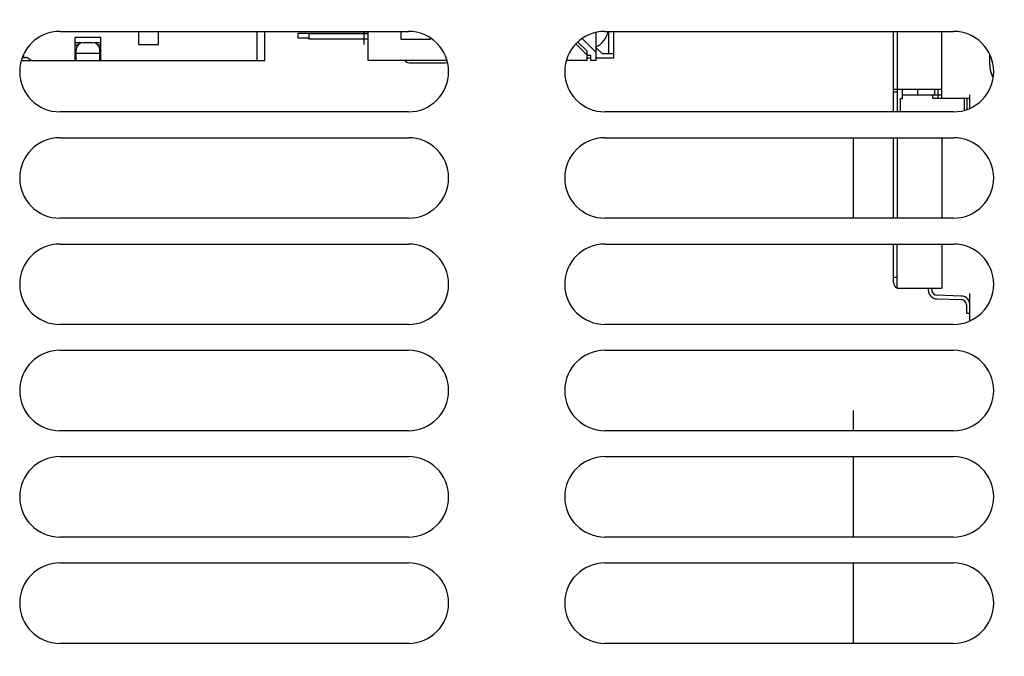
# Model space of a CAD drawing. Header units: inches. Extents: x 0 to 34, y 0 to 22.
# Tile 70 of 106: x 13.9 to 16, y 10.5 to 11.9. Entities that reach past the tile are written whole.
import ezdxf

# ---------------------------------------------------------------- set-up
doc = ezdxf.new("R2010")
doc.units = ezdxf.units.IN
doc.header["$LTSCALE"] = 1.87
doc.header["$MEASUREMENT"] = 0
doc.layers.get('0').update_dxf_attribs({"linetype": 'CONTINUOUS'})
for name, color, linetype in [('02___PRT_ALL_AXES', 7, 'CONTINUOUS'), ('03___PRT_ALL_CURVES', 7, 'CONTINUOUS'), ('5_ALL_CURVES', 7, 'CONTINUOUS'), ('BLUE_GOO', 7, 'CONTINUOUS'), ('DATUMCURVES', 7, 'CONTINUOUS'), ('DIMENSIONS', 7, 'CONTINUOUS')]:
    doc.layers.add(name, color=color, linetype=linetype)
doc.styles.get("Standard").update_dxf_attribs({"font": 'txt', "width": 0.8})
doc.dimstyles.new('DIMSTYLE_1', dxfattribs={"dimtxt": 0.125, "dimasz": 0.18, "dimexe": 0.125, "dimexo": 0.0625, "dimgap": 0.0625, "dimtad": 0, "dimtih": 1, "dimtoh": 1, "dimzin": 4, "dimdsep": 46, "dimtxsty": 'STANDARD', "dimblk": '_FILLED', "dimblk1": '_FILLED', "dimblk2": '_FILLED', "dimcen": 0.09, "dimadec": 0, "dimazin": 0, "dimtp": 0.01, "dimtm": 0.01, "dimtfac": 1, "dimtofl": 0, "dimtmove": 0, "dimatfit": 3, "dimldrblk": '_FILLED', "dimfxl": 1, "dimtolj": 1, "dimtzin": 4, "dimarcsym": 0})

# ---------------------------------------------------------------- blocks, each defined once
blk = doc.blocks.new('_FILLED')
at = {"color": 0, "linetype": 'BYBLOCK'}
blk.add_solid([(0, 0), (-1, 0.174), (-1, -0.174)], dxfattribs=at)
blk = doc.blocks.new('*D5')
at = {"layer": 'DIMENSIONS', "color": 2, "linetype": 'CONTINUOUS'}
for p, q in [((15.7295, 13.0406), (22.6206, 13.0406)), ((22.4956, 13.0406), (22.4956, 10.7789)), ((22.4956, 8.2671), (22.4956, 10.5289)), ((20.9262, 8.2671), (22.6206, 8.2671))]:
    blk.add_line(p, q, dxfattribs=at)
at = {"layer": 'DIMENSIONS', "color": 2, "linetype": 'CONTINUOUS', "xscale": 0.18, "yscale": 0.18, "zscale": 0.18}
for p, rotation in [((22.4956, 13.0406), 90), ((22.4956, 8.2671), 270)]:
    blk.add_blockref('_FILLED', p, dxfattribs=dict(at, rotation=rotation))
at = {"layer": 'DIMENSIONS', "color": 2, "linetype": 'CONTINUOUS', "insert": (22.4956, 10.7164), "char_height": 0.125, "width": 1.225, "attachment_point": 2, "line_spacing_factor": 0.9}
blk.add_mtext('4.77{\\Ftxt.shx;\\W1.000000;\\H0.125000; }[121.2]', dxfattribs=at)

msp = doc.modelspace()

# ---------------------------------------------------------------- linework, layer by layer
at = {"color": 7, "linetype": 'CONTINUOUS'}
for p, q in [((14.1206, 11.8335), (14.1206, 11.8046)), ((14.1639, 11.8335), (14.1639, 11.8046)), ((14.3815, 11.8335), (14.3815, 11.7692)), ((14.3992, 11.7692), (14.3992, 11.8335)), ((14.4718, 11.8295), (14.4718, 11.8195)), ((14.4718, 11.8295), (14.6268, 11.8295)), ((14.4968, 11.8165), (14.4968, 11.8285)), ((14.6268, 11.8285), (14.4968, 11.8285)), ((14.6268, 11.7695), (14.6268, 11.8335)), ((14.6988, 11.8335), (14.6988, 11.8165)), ((15.1288, 11.7695), (15.1288, 11.8309)), ((15.1568, 11.7845), (15.1568, 11.8335)), ((15.1668, 11.8335), (15.1668, 11.7745)), ((13.9809, 11.7692), (13.9809, 11.8204)), ((14.038, 11.8204), (13.9809, 11.8204)), ((13.9967, 11.8084), (13.9809, 11.8084)), ((13.9809, 11.8042), (13.988, 11.8042)), ((14.02, 11.8086), (13.9988, 11.8086)), ((14.038, 11.8084), (14.0222, 11.8084)), ((14.0308, 11.8042), (14.038, 11.8042)), ((14.038, 11.7692), (14.038, 11.8204)), ((14.1206, 11.8046), (14.1639, 11.8046)), ((14.4718, 11.8195), (14.4968, 11.8195)), ((14.6268, 11.8165), (14.4968, 11.8165)), ((14.6988, 11.8165), (14.7638, 11.8165)), ((14.7638, 11.8165), (14.7638, 11.8183)), ((15.0844, 11.8058), (15.1088, 11.7815)), ((15.0888, 11.8099), (15.1088, 11.79)), ((15.1288, 11.787), (15.0984, 11.8173)), ((13.8683, 11.7761), (13.8683, 11.7832)), ((13.9809, 11.781), (13.983, 11.781)), ((13.983, 11.7692), (13.983, 11.7928)), ((14.0358, 11.785), (13.983, 11.785)), ((14.0358, 11.7692), (14.0358, 11.7928)), ((14.0358, 11.781), (14.038, 11.781)), ((15.1088, 11.7695), (15.1088, 11.79)), ((15.1088, 11.7815), (15.1168, 11.7815)), ((15.1168, 11.7695), (15.1168, 11.7815)), ((15.1288, 11.7975), (15.1418, 11.7845)), ((15.1418, 11.7845), (15.1668, 11.7845)), ((13.8625, 11.7692), (14.3992, 11.7692)), ((13.8654, 11.7761), (13.8743, 11.7761)), ((13.8766, 11.7754), (13.8844, 11.7699)), ((14.8001, 11.7695), (14.6268, 11.7695)), ((14.7168, 11.7645), (14.7968, 11.7645)), ((15.1088, 11.7695), (15.0635, 11.7695)), ((15.1168, 11.7745), (15.1088, 11.7745)), ((15.1288, 11.7695), (15.1168, 11.7695)), ((15.1668, 11.7745), (15.1288, 11.7745))]:
    msp.add_line(p, q, dxfattribs=at)
at = {"color": 6, "linetype": 'CONTINUOUS'}
for p, q in [((15.7837, 11.6563), (15.7837, 11.8335)), ((15.7916, 11.8335), (15.7916, 11.6563)), ((15.89, 11.6856), (15.89, 11.8335)), ((15.89, 11.7053), (15.7837, 11.7053)), ((15.7916, 11.6994), (15.7837, 11.6994)), ((15.8034, 11.6856), (15.8034, 11.7053)), ((15.8034, 11.6935), (15.89, 11.6935)), ((15.8369, 11.7053), (15.8369, 11.6935)), ((15.8703, 11.6856), (15.8703, 11.6935)), ((15.8743, 11.7053), (15.8743, 11.6935)), ((15.8821, 11.6856), (15.8821, 11.7053)), ((15.7995, 11.6563), (15.7995, 11.6856)), ((15.7995, 11.6856), (15.8034, 11.6856)), ((15.9522, 11.6856), (15.8703, 11.6856)), ((15.9404, 11.6599), (15.9404, 11.6856)), ((15.9463, 11.6624), (15.9463, 11.6856)), ((15.9522, 11.6648), (15.9522, 11.6856)), ((15.7837, 11.4222), (15.7837, 11.5993)), ((15.7916, 11.5993), (15.7916, 11.4222)), ((15.89, 11.5993), (15.89, 11.4222)), ((15.7837, 11.2801), (15.7837, 11.3652)), ((15.7916, 11.2683), (15.7916, 11.3652)), ((15.89, 11.3652), (15.89, 11.2683)), ((15.7837, 11.2919), (15.7916, 11.2919)), ((15.7916, 11.2683), (15.89, 11.2683)), ((15.8605, 11.2683), (15.8605, 11.264)), ((15.8684, 11.264), (15.8684, 11.2683)), ((15.8796, 11.2443), (15.933, 11.2427)), ((15.9332, 11.2506), (15.8798, 11.2522)), ((15.9445, 11.2309), (15.9445, 11.2132)), ((15.9522, 11.2132), (15.9522, 11.2288)), ((15.9445, 11.2132), (15.9522, 11.2132))]:
    msp.add_line(p, q, dxfattribs=at)
at = {"color": 3, "linetype": 'CONTINUOUS'}
msp.add_line((15.9958, 11.7606), (15.9958, 11.7819), dxfattribs=at)
at = {"color": 7, "linetype": 'CONTINUOUS'}
for centre, radius, start, end in [((15.1068, 11.8445), 0.05, 296.2343, 346.8358), ((13.9988, 11.7928), 0.0157, 90, 180), ((14.02, 11.7928), 0.0157, 0, 90), ((13.8743, 11.7722), 0.00394, 55.008, 90), ((13.8866, 11.7732), 0.00394, 235.008, 270), ((14.7168, 11.7745), 0.01, 210.3834, 270), ((14.7968, 11.7745), 0.01, 270, 295.7469)]:
    msp.add_arc(centre, radius, start, end, dxfattribs=at)
at = {"color": 3, "linetype": 'CONTINUOUS'}
msp.add_arc((16.0558, 11.7606), 0.06, 180, 207.891, dxfattribs=at)
at = {"color": 6, "linetype": 'CONTINUOUS'}
for centre, radius, start, end in [((15.7955, 11.2801), 0.0118, 180, 250.452), ((15.8802, 11.264), 0.0197, 180, 268.3), ((15.8802, 11.264), 0.0118, 180, 268.3), ((15.9327, 11.2309), 0.0118, 360, 88.3), ((15.9327, 11.2309), 0.0197, 353.6343, 88.3)]:
    msp.add_arc(centre, radius, start, end, dxfattribs=at)
at = {"layer": '02___PRT_ALL_AXES', "color": 7, "linetype": 'CONTINUOUS'}
for p, q in [((13.9475, 11.8335), (14.7152, 11.8335)), ((15.1483, 11.8335), (15.916, 11.8335)), ((14.7152, 11.6563), (13.9475, 11.6563)), ((15.916, 11.6563), (15.1483, 11.6563)), ((13.9475, 11.5993), (14.7152, 11.5993)), ((15.1483, 11.5993), (15.916, 11.5993)), ((14.7152, 11.4222), (13.9475, 11.4222)), ((15.916, 11.4222), (15.1483, 11.4222)), ((13.9475, 11.3652), (14.7152, 11.3652)), ((15.1483, 11.3652), (15.916, 11.3652)), ((14.7152, 11.188), (13.9475, 11.188)), ((15.916, 11.188), (15.1483, 11.188)), ((13.9475, 11.1311), (14.7152, 11.1311)), ((15.1483, 11.1311), (15.916, 11.1311)), ((14.7152, 10.9539), (13.9475, 10.9539)), ((15.916, 10.9539), (15.1483, 10.9539)), ((13.9475, 10.8969), (14.7152, 10.8969)), ((15.1483, 10.8969), (15.916, 10.8969)), ((14.7152, 10.7197), (13.9475, 10.7197)), ((15.916, 10.7197), (15.1483, 10.7197)), ((13.9475, 10.6628), (14.7152, 10.6628)), ((15.1483, 10.6628), (15.916, 10.6628)), ((14.7152, 10.4856), (13.9475, 10.4856)), ((15.916, 10.4856), (15.1483, 10.4856))]:
    msp.add_line(p, q, dxfattribs=at)
for centre, start, end in [((13.9475, 11.7449), 90, 270), ((14.7152, 11.7449), 270, 90), ((15.1483, 11.7449), 90, 270), ((15.916, 11.7449), 270, 90), ((13.9475, 11.5107), 90, 270), ((14.7152, 11.5107), 270, 90), ((15.1483, 11.5107), 90, 270), ((15.916, 11.5107), 270, 90), ((13.9475, 11.2766), 90, 270), ((14.7152, 11.2766), 270, 90), ((15.1483, 11.2766), 90, 270), ((15.916, 11.2766), 270, 90), ((13.9475, 11.0425), 90, 270), ((14.7152, 11.0425), 270, 90), ((15.1483, 11.0425), 90, 270), ((15.916, 11.0425), 270, 90), ((13.9475, 10.8083), 90, 270), ((14.7152, 10.8083), 270, 90), ((15.1483, 10.8083), 90, 270), ((15.916, 10.8083), 270, 90), ((13.9475, 10.5742), 90, 270), ((14.7152, 10.5742), 270, 90), ((15.1483, 10.5742), 90, 270), ((15.916, 10.5742), 270, 90)]:
    msp.add_arc(centre, 0.0886, start, end, dxfattribs=at)
at = {"layer": '03___PRT_ALL_CURVES', "color": 4, "linetype": 'CONTINUOUS'}
msp.add_line((15.9958, 11.7606), (15.9958, 11.7819), dxfattribs=at)
msp.add_arc((16.0558, 11.7606), 0.06, 180, 208.2687, dxfattribs=at)
at = {"layer": '5_ALL_CURVES', "color": 40, "linetype": 'CONTINUOUS'}
for p, q in [((14.6168, 11.8335), (14.6168, 11.8165)), ((14.6168, 11.8165), (14.6168, 11.805)), ((14.6168, 11.8165), (14.6168, 11.805)), ((14.6168, 11.8165), (14.6168, 11.805)), ((14.6168, 11.8165), (14.6168, 11.805)), ((14.6168, 11.8165), (14.6168, 11.805))]:
    msp.add_line(p, q, dxfattribs=at)
at = {"layer": 'BLUE_GOO', "color": 4, "linetype": 'CONTINUOUS'}
for p, q in [((15.6952, 11.5993), (15.6952, 11.4222)), ((15.6952, 10.9985), (15.6952, 10.9539)), ((15.6952, 10.8969), (15.6952, 10.7197)), ((15.6952, 10.6628), (15.6952, 10.4856))]:
    msp.add_line(p, q, dxfattribs=at)
at = {"layer": 'DATUMCURVES', "color": 4, "linetype": 'CONTINUOUS'}
for p, q in [((15.9522, 11.6648), (15.9522, 11.6935)), ((15.9522, 11.1965), (15.9522, 11.2565))]:
    msp.add_line(p, q, dxfattribs=at)

# ---------------------------------------------------------------- dimensions: what is measured, and where the dimension line sits
at = {"layer": 'DIMENSIONS', "color": 2, "linetype": 'CONTINUOUS'}
dim = msp.add_linear_dim(base=(22.4956, 13.0406), p1=(20.8637, 8.2671), p2=(15.667, 13.0406), angle=90, dimstyle='DIMSTYLE_1', dxfattribs=at)
dim.commit()
dim.dimension.update_dxf_attribs({"geometry": '*D5', "text_midpoint": (22.4956, 10.6539), "dimtype": 160})

doc.saveas('drawing.dxf')
